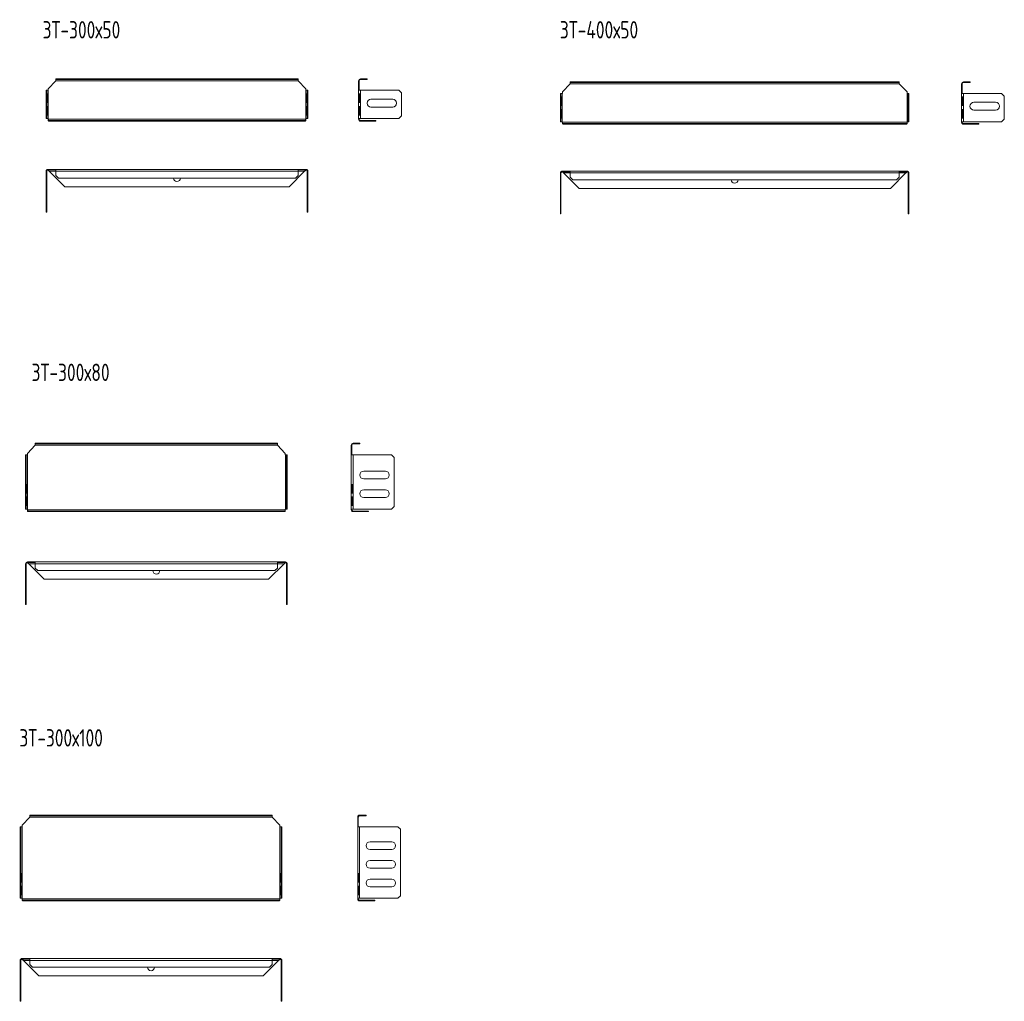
# Model space of a CAD drawing. Header units: millimetres. Extents: x -3 to 2198, y -1224 to 295.
# Tile 3 of 3: x 1064 to 2198, y -1224 to -94. Entities that reach past the tile are written whole.
import ezdxf

# ---------------------------------------------------------------- set-up
doc = ezdxf.new("R2010")
doc.units = ezdxf.units.MM
doc.styles.add('SLDTEXTSTYLE0', font='TXT', dxfattribs={"width": 0.7, "bigfont": 'bigfont'})

msp = doc.modelspace()

# ---------------------------------------------------------------- linework, layer by layer
at = {"color": 7, "linetype": 'Continuous', "lineweight": 15}
for p, q in [((1105.3, -164.3), (1096.3, -173.6)), ((1105.3, -162.7), (1105.3, -162)), ((1105.3, -162), (1108.3, -162)), ((1108.3, -162.7), (1105.3, -162.7)), ((1105.3, -162.7), (1105.3, -164.2)), ((1384.3, -164.2), (1105.3, -164.2)), ((1105.3, -164.2), (1105.3, -164.3)), ((1108.3, -162), (1108.3, -162.7)), ((1381.3, -162), (1108.3, -162)), ((1381.3, -162.7), (1108.3, -162.7)), ((1381.3, -162.7), (1381.3, -162)), ((1381.3, -162), (1384.3, -162)), ((1384.3, -162.7), (1381.3, -162.7)), ((1384.3, -162), (1384.3, -162.7)), ((1384.3, -164.2), (1384.3, -162.7)), ((1384.3, -164.3), (1384.3, -164.2)), ((1393.2, -173.6), (1384.3, -164.3)), ((1453.9, -164.2), (1454.6, -164.2)), ((1453.9, -164.2), (1453.9, -164.3)), ((1454.6, -164.3), (1453.9, -164.3)), ((1453.9, -164.3), (1453.9, -173.6)), ((1454.6, -164.2), (1454.6, -164.3)), ((1454.6, -164.3), (1454.6, -173.6)), ((1456.1, -162), (1456.1, -162.7)), ((1460.9, -162), (1456.1, -162)), ((1460.9, -162.7), (1456.1, -162.7)), ((1460.9, -162.7), (1460.9, -162)), ((1460.9, -162), (1463.9, -162)), ((1463.9, -162.7), (1460.9, -162.7)), ((1463.9, -162), (1463.9, -162.7)), ((1697.5, -167.8), (1688.6, -177.1)), ((1697.5, -166.2), (1697.5, -165.5)), ((1697.5, -165.5), (1700.5, -165.5)), ((1700.5, -166.2), (1697.5, -166.2)), ((1697.5, -166.2), (1697.5, -167.7)), ((2076.5, -167.7), (1697.5, -167.7)), ((1697.5, -167.7), (1697.5, -167.8)), ((1700.5, -165.5), (1700.5, -166.2)), ((2073.5, -165.5), (1700.5, -165.5)), ((2073.5, -166.2), (1700.5, -166.2)), ((2073.5, -166.2), (2073.5, -165.5)), ((2073.5, -165.5), (2076.5, -165.5)), ((2076.5, -166.2), (2073.5, -166.2)), ((2076.5, -165.5), (2076.5, -166.2)), ((2076.5, -167.7), (2076.5, -166.2)), ((2076.5, -167.8), (2076.5, -167.7)), ((2085.5, -177.1), (2076.5, -167.8)), ((2148.3, -167.7), (2149, -167.7)), ((2148.3, -167.7), (2148.3, -167.8)), ((2149, -167.8), (2148.3, -167.8)), ((2148.3, -167.8), (2148.3, -177.1)), ((2149, -167.7), (2149, -167.8)), ((2149, -167.8), (2149, -177.1)), ((2150.5, -165.5), (2150.5, -166.2)), ((2155.3, -165.5), (2150.5, -165.5)), ((2155.3, -166.2), (2150.5, -166.2)), ((2155.3, -166.2), (2155.3, -165.5)), ((2155.3, -165.5), (2158.3, -165.5)), ((2158.3, -166.2), (2155.3, -166.2)), ((2158.3, -165.5), (2158.3, -166.2)), ((1094.1, -175.2), (1094.8, -175.2)), ((1094.1, -178.2), (1094.1, -175.2)), ((1094.8, -178.2), (1094.1, -178.2)), ((1094.1, -178.2), (1094.1, -204.7)), ((1094.8, -175.2), (1094.8, -178.2)), ((1096.3, -175.2), (1094.8, -175.2)), ((1094.8, -178.2), (1094.8, -204.7)), ((1094.8, -179.2), (1095.9, -179.2)), ((1094.8, -189.2), (1094.8, -179.2)), ((1095.8, -179.2), (1095.8, -189.2)), ((1095.9, -179.2), (1095.9, -189.2)), ((1096.3, -173.6), (1096.3, -175.2)), ((1096.3, -207.7), (1096.3, -175.2)), ((1096.3, -175.2), (1096.3, -175.2)), ((1393.2, -175.2), (1393.2, -173.6)), ((1393.3, -175.2), (1393.2, -175.2)), ((1393.3, -207.7), (1393.3, -175.2)), ((1394.8, -175.2), (1393.3, -175.2)), ((1393.7, -189.2), (1393.7, -179.2)), ((1393.7, -179.2), (1394.7, -179.2)), ((1393.8, -189.2), (1393.8, -179.2)), ((1394.7, -179.2), (1394.7, -189.2)), ((1394.8, -175.2), (1395.5, -175.2)), ((1394.8, -178.2), (1394.8, -175.2)), ((1395.5, -178.2), (1394.8, -178.2)), ((1394.8, -204.7), (1394.8, -178.2)), ((1395.5, -175.2), (1395.5, -178.2)), ((1395.5, -204.7), (1395.5, -178.2)), ((1454.6, -173.6), (1453.9, -173.6)), ((1453.9, -173.6), (1453.9, -175.2)), ((1453.9, -175.2), (1456.1, -175.2)), ((1453.9, -207.7), (1453.9, -175.2)), ((1455.6, -179.2), (1454, -179.2)), ((1454, -179.2), (1454, -189.2)), ((1454.6, -173.6), (1454.6, -175.2)), ((1454.7, -179.2), (1454.7, -189.2)), ((1455.6, -189.2), (1455.6, -179.2)), ((1456.1, -207.7), (1456.1, -175.2)), ((1456.1, -175.2), (1500.2, -175.2)), ((1503.2, -178.2), (1500.2, -175.2)), ((1503.2, -178.2), (1503.2, -204.7)), ((1686.3, -181.8), (1686.3, -178.8)), ((1686.3, -178.8), (1687, -178.8)), ((1687, -178.8), (1687, -181.8)), ((1688.5, -178.8), (1687, -178.8)), ((1688.5, -211.3), (1688.5, -178.8)), ((1688.6, -178.8), (1688.5, -178.8)), ((1688.6, -177.1), (1688.6, -178.8)), ((2085.5, -178.8), (2085.5, -177.1)), ((2085.5, -211.3), (2085.5, -178.8)), ((2087, -178.8), (2085.5, -178.8)), ((2085.5, -178.8), (2085.5, -178.8)), ((2087, -178.8), (2087.7, -178.8)), ((2087, -181.8), (2087, -178.8)), ((2087.7, -178.8), (2087.7, -181.8)), ((2149, -177.1), (2148.3, -177.1)), ((2148.3, -177.1), (2148.3, -178.8)), ((2148.3, -178.8), (2150.5, -178.8)), ((2148.3, -211.3), (2148.3, -178.8)), ((2149, -177.1), (2149, -178.8)), ((2150.5, -211.3), (2150.5, -178.8)), ((2150.5, -178.8), (2194.5, -178.8)), ((2197.5, -181.8), (2194.5, -178.8)), ((1095.9, -189.2), (1094.8, -189.2)), ((1394.7, -189.2), (1393.7, -189.2)), ((1454, -189.2), (1455.6, -189.2)), ((1468.2, -185.5), (1493.2, -185.5)), ((1687, -181.8), (1686.3, -181.8)), ((1686.3, -181.8), (1686.3, -208.3)), ((1687, -181.8), (1687, -208.3)), ((1687.1, -182.8), (1688.2, -182.8)), ((1687.1, -192.8), (1687.1, -182.8)), ((1688, -182.8), (1688, -192.8)), ((1688.2, -182.8), (1688.2, -192.8)), ((2085.9, -192.8), (2085.9, -182.8)), ((2085.9, -182.8), (2087, -182.8)), ((2086.1, -192.8), (2086.1, -182.8)), ((2087.7, -181.8), (2087, -181.8)), ((2087, -208.3), (2087, -181.8)), ((2087, -182.8), (2087, -192.8)), ((2087.7, -208.3), (2087.7, -181.8)), ((2150, -182.8), (2148.4, -182.8)), ((2148.4, -182.8), (2148.4, -192.8)), ((2149, -182.8), (2149, -192.8)), ((2150, -192.8), (2150, -182.8)), ((2162.5, -189), (2187.5, -189)), ((2197.5, -181.8), (2197.5, -208.3)), ((1094.8, -193.7), (1095.9, -193.7)), ((1094.8, -203.7), (1094.8, -193.7)), ((1095.9, -203.7), (1094.8, -203.7)), ((1095.8, -193.7), (1095.8, -203.7)), ((1095.9, -193.7), (1095.9, -203.7)), ((1393.7, -203.7), (1393.7, -193.7)), ((1393.7, -193.7), (1394.7, -193.7)), ((1394.7, -203.7), (1393.7, -203.7)), ((1393.8, -203.7), (1393.8, -193.7)), ((1394.7, -193.7), (1394.7, -203.7)), ((1455.6, -193.7), (1454, -193.7)), ((1454, -193.7), (1454, -203.7)), ((1454, -203.7), (1455.6, -203.7)), ((1454.7, -193.7), (1454.7, -203.7)), ((1455.6, -203.7), (1455.6, -193.7)), ((1493.2, -194.5), (1468.2, -194.5)), ((1688.2, -192.8), (1687.1, -192.8)), ((1687.1, -197.3), (1688.2, -197.3)), ((1687.1, -207.3), (1687.1, -197.3)), ((1688, -197.3), (1688, -207.3)), ((1688.2, -197.3), (1688.2, -207.3)), ((2087, -192.8), (2085.9, -192.8)), ((2085.9, -207.3), (2085.9, -197.3)), ((2085.9, -197.3), (2087, -197.3)), ((2086.1, -207.3), (2086.1, -197.3)), ((2087, -197.3), (2087, -207.3)), ((2148.4, -192.8), (2150, -192.8)), ((2150, -197.3), (2148.4, -197.3)), ((2148.4, -197.3), (2148.4, -207.3)), ((2149, -197.3), (2149, -207.3)), ((2150, -207.3), (2150, -197.3)), ((2187.5, -198), (2162.5, -198)), ((1094.1, -207.7), (1094.1, -204.7)), ((1094.1, -204.7), (1094.8, -204.7)), ((1094.8, -207.7), (1094.1, -207.7)), ((1094.8, -204.7), (1094.8, -207.7)), ((1094.8, -207.7), (1096.3, -207.7)), ((1096.3, -207.7), (1096.3, -207.7)), ((1096.3, -207.7), (1096.3, -208.5)), ((1393.2, -208.5), (1096.3, -208.5)), ((1096.3, -208.5), (1096.3, -209.6)), ((1096.3, -210.1), (1096.3, -209.6)), ((1097.8, -210), (1115.6, -210)), ((1097.8, -210.7), (1097.8, -210)), ((1097.8, -210.7), (1115.6, -210.7)), ((1115.6, -210), (1115.6, -210.7)), ((1115.6, -210), (1374, -210)), ((1115.6, -210.7), (1374, -210.7)), ((1374, -210), (1374, -210.7)), ((1374, -210), (1391.8, -210)), ((1374, -210.7), (1391.8, -210.7)), ((1391.8, -210), (1391.8, -210.7)), ((1393.2, -207.7), (1393.3, -207.7)), ((1393.2, -208.5), (1393.2, -207.7)), ((1393.2, -209.6), (1393.2, -208.5)), ((1393.2, -210.1), (1393.2, -209.6)), ((1393.3, -207.7), (1394.8, -207.7)), ((1394.8, -204.7), (1395.5, -204.7)), ((1394.8, -207.7), (1394.8, -204.7)), ((1395.5, -207.7), (1394.8, -207.7)), ((1395.5, -204.7), (1395.5, -207.7)), ((1456.1, -207.7), (1453.9, -207.7)), ((1453.9, -207.7), (1453.9, -208.5)), ((1453.9, -208.5), (1454.6, -208.5)), ((1454.6, -207.7), (1454.6, -208.5)), ((1454.6, -210.1), (1455.1, -209.6)), ((1500.2, -207.7), (1456.1, -207.7)), ((1456.1, -210.7), (1456.1, -210)), ((1456.1, -210), (1473.9, -210)), ((1456.1, -210.7), (1473.9, -210.7)), ((1473.9, -210), (1473.9, -210.7)), ((1500.2, -207.7), (1503.2, -204.7)), ((1686.3, -208.3), (1687, -208.3)), ((1686.3, -211.3), (1686.3, -208.3)), ((1687, -211.3), (1686.3, -211.3)), ((1687, -208.3), (1687, -211.3)), ((1687, -211.3), (1688.5, -211.3)), ((1688.2, -207.3), (1687.1, -207.3)), ((1688.5, -211.3), (1688.6, -211.3)), ((1688.6, -211.3), (1688.6, -212)), ((2085.5, -212), (1688.6, -212)), ((1688.6, -212), (1688.6, -213.1)), ((1688.6, -213.6), (1688.6, -213.1)), ((1690, -213.5), (1707.8, -213.5)), ((1690, -214.2), (1690, -213.5)), ((1690, -214.2), (1707.8, -214.2)), ((1707.8, -213.5), (1707.8, -214.2)), ((1707.8, -213.5), (2066.3, -213.5)), ((1707.8, -214.2), (2066.3, -214.2)), ((2066.3, -213.5), (2066.3, -214.2)), ((2066.3, -213.5), (2084, -213.5)), ((2066.3, -214.2), (2084, -214.2)), ((2084, -213.5), (2084, -214.2)), ((2085.5, -211.3), (2087, -211.3)), ((2085.5, -211.3), (2085.5, -211.3)), ((2085.5, -212), (2085.5, -211.3)), ((2085.5, -213.1), (2085.5, -212)), ((2085.5, -213.6), (2085.5, -213.1)), ((2087, -207.3), (2085.9, -207.3)), ((2087, -208.3), (2087.7, -208.3)), ((2087, -211.3), (2087, -208.3)), ((2087.7, -211.3), (2087, -211.3)), ((2087.7, -208.3), (2087.7, -211.3)), ((2150.5, -211.3), (2148.3, -211.3)), ((2148.3, -211.3), (2148.3, -212)), ((2148.3, -212), (2149, -212)), ((2148.4, -207.3), (2150, -207.3)), ((2148.9, -213.6), (2149.4, -213.1)), ((2149, -211.3), (2149, -212)), ((2194.5, -211.3), (2150.5, -211.3)), ((2150.5, -214.2), (2150.5, -213.5)), ((2150.5, -213.5), (2168.3, -213.5)), ((2150.5, -214.2), (2168.3, -214.2)), ((2168.3, -213.5), (2168.3, -214.2)), ((2194.5, -211.3), (2197.5, -208.3)), ((1094.1, -268.4), (1094.8, -268.4)), ((1094.1, -268.4), (1094.1, -312.4)), ((1094.8, -268.4), (1094.8, -312.4)), ((1096.3, -266.9), (1096.3, -266.2)), ((1105.3, -266.2), (1096.3, -266.2)), ((1096.3, -266.2), (1096.3, -266.9)), ((1096.3, -266.2), (1096.3, -266.2)), ((1105.3, -266.9), (1096.3, -266.9)), ((1096.3, -266.9), (1096.3, -266.9)), ((1096.3, -266.9), (1096.3, -267.3)), ((1105.3, -268.4), (1097.8, -268.4)), ((1097.8, -268.4), (1115.6, -286.2)), ((1384.3, -266.2), (1105.3, -266.2)), ((1105.3, -268.4), (1105.3, -266.2)), ((1384.3, -268.4), (1105.3, -268.4)), ((1105.3, -273.2), (1105.3, -268.4)), ((1374, -286.2), (1391.8, -268.4)), ((1384.3, -266.2), (1384.3, -268.4)), ((1393.2, -266.2), (1384.3, -266.2)), ((1393.2, -266.9), (1384.3, -266.9)), ((1384.3, -268.4), (1384.3, -273.2)), ((1391.8, -268.4), (1384.3, -268.4)), ((1393.2, -266.9), (1393.2, -266.2)), ((1393.3, -266.2), (1393.2, -266.2)), ((1393.3, -266.9), (1393.2, -266.9)), ((1393.2, -267.3), (1393.2, -266.9)), ((1393.3, -266.2), (1393.3, -266.9)), ((1395.5, -268.4), (1394.8, -268.4)), ((1394.8, -312.4), (1394.8, -268.4)), ((1395.5, -312.4), (1395.5, -268.4)), ((1686.3, -270.4), (1687, -270.4)), ((1686.3, -270.4), (1686.3, -314.4)), ((1687, -270.4), (1687, -314.4)), ((1688.5, -268.2), (1688.5, -268.9)), ((1688.6, -268.2), (1688.5, -268.2)), ((1688.6, -268.9), (1688.5, -268.9)), ((1688.6, -268.9), (1688.6, -268.2)), ((1697.5, -268.2), (1688.6, -268.2)), ((1697.5, -268.9), (1688.6, -268.9)), ((1688.6, -268.9), (1688.6, -269.3)), ((1697.5, -270.4), (1690, -270.4)), ((1690, -270.4), (1707.8, -288.1)), ((2076.5, -268.2), (1697.5, -268.2)), ((1697.5, -270.4), (1697.5, -268.2)), ((2076.5, -270.4), (1697.5, -270.4)), ((1697.5, -275.1), (1697.5, -270.4)), ((2066.3, -288.1), (2084, -270.4)), ((2076.5, -268.2), (2076.5, -270.4)), ((2085.5, -268.2), (2076.5, -268.2)), ((2085.5, -268.9), (2076.5, -268.9)), ((2076.5, -270.4), (2076.5, -275.1)), ((2084, -270.4), (2076.5, -270.4)), ((2085.5, -268.9), (2085.5, -268.2)), ((2085.5, -268.2), (2085.5, -268.9)), ((2085.5, -268.2), (2085.5, -268.2)), ((2085.5, -268.9), (2085.5, -268.9)), ((2085.5, -269.3), (2085.5, -268.9)), ((2087.7, -270.4), (2087, -270.4)), ((2087, -314.4), (2087, -270.4)), ((2087.7, -314.4), (2087.7, -270.4)), ((1105.3, -273.2), (1108.3, -276.2)), ((1381.3, -276.2), (1108.3, -276.2)), ((1381.3, -276.2), (1384.3, -273.2)), ((1697.5, -275.1), (1700.5, -278.1)), ((2073.5, -278.1), (1700.5, -278.1)), ((2073.5, -278.1), (2076.5, -275.1)), ((1115.6, -286.2), (1374, -286.2)), ((1707.8, -288.1), (2066.3, -288.1)), ((1094.1, -312.4), (1094.8, -312.4)), ((1094.1, -315.4), (1094.1, -312.4)), ((1094.8, -315.4), (1094.1, -315.4)), ((1094.8, -312.4), (1094.8, -315.4)), ((1394.8, -312.4), (1395.5, -312.4)), ((1394.8, -315.4), (1394.8, -312.4)), ((1395.5, -315.4), (1394.8, -315.4)), ((1395.5, -312.4), (1395.5, -315.4)), ((1686.3, -314.4), (1687, -314.4)), ((1686.3, -317.4), (1686.3, -314.4)), ((1687, -317.4), (1686.3, -317.4)), ((1687, -314.4), (1687, -317.4)), ((2087, -314.4), (2087.7, -314.4)), ((2087, -317.4), (2087, -314.4)), ((2087.7, -317.4), (2087, -317.4)), ((2087.7, -314.4), (2087.7, -317.4)), ((1081.6, -584), (1072.6, -593.3)), ((1081.6, -582.4), (1081.6, -581.7)), ((1081.6, -581.7), (1084.6, -581.7)), ((1084.6, -582.4), (1081.6, -582.4)), ((1081.6, -582.4), (1081.6, -583.9)), ((1360.6, -583.9), (1081.6, -583.9)), ((1081.6, -583.9), (1081.6, -584)), ((1084.6, -581.7), (1084.6, -582.4)), ((1357.6, -581.7), (1084.6, -581.7)), ((1357.6, -582.4), (1084.6, -582.4)), ((1357.6, -582.4), (1357.6, -581.7)), ((1357.6, -581.7), (1360.6, -581.7)), ((1360.6, -582.4), (1357.6, -582.4)), ((1360.6, -581.7), (1360.6, -582.4)), ((1360.6, -583.9), (1360.6, -582.4)), ((1360.6, -584), (1360.6, -583.9)), ((1369.5, -593.3), (1360.6, -584)), ((1445.5, -583.9), (1446.2, -583.9)), ((1445.5, -583.9), (1445.5, -584)), ((1446.2, -584), (1445.5, -584)), ((1445.5, -584), (1445.5, -593.3)), ((1446.2, -583.9), (1446.2, -584)), ((1446.2, -584), (1446.2, -593.3)), ((1447.7, -581.7), (1447.7, -582.4)), ((1452.5, -581.7), (1447.7, -581.7)), ((1452.5, -582.4), (1447.7, -582.4)), ((1452.5, -582.4), (1452.5, -581.7)), ((1452.5, -581.7), (1455.5, -581.7)), ((1455.5, -582.4), (1452.5, -582.4)), ((1455.5, -581.7), (1455.5, -582.4)), ((1070.4, -595), (1071.1, -595)), ((1070.4, -598), (1070.4, -595)), ((1071.1, -598), (1070.4, -598)), ((1070.4, -598), (1070.4, -654.5)), ((1071.1, -595), (1071.1, -598)), ((1072.6, -595), (1071.1, -595)), ((1071.1, -598), (1071.1, -654.5)), ((1072.6, -593.3), (1072.6, -595)), ((1072.6, -657.5), (1072.6, -595)), ((1072.6, -595), (1072.6, -595)), ((1369.5, -595), (1369.5, -593.3)), ((1369.6, -595), (1369.5, -595)), ((1369.6, -657.5), (1369.6, -595)), ((1371.1, -595), (1369.6, -595)), ((1371.1, -595), (1371.8, -595)), ((1371.1, -598), (1371.1, -595)), ((1371.8, -598), (1371.1, -598)), ((1371.1, -654.5), (1371.1, -598)), ((1371.8, -595), (1371.8, -598)), ((1371.8, -654.5), (1371.8, -598)), ((1446.2, -593.3), (1445.5, -593.3)), ((1445.5, -593.3), (1445.5, -595)), ((1445.5, -595), (1447.7, -595)), ((1445.5, -657.5), (1445.5, -595)), ((1446.2, -593.3), (1446.2, -595)), ((1447.7, -657.5), (1447.7, -595)), ((1447.7, -595), (1491.8, -595)), ((1494.8, -598), (1491.8, -595)), ((1494.8, -598), (1494.8, -654.5)), ((1459.8, -613.7), (1484.8, -613.7)), ((1484.8, -622.7), (1459.8, -622.7)), ((1071.1, -629), (1072.2, -629)), ((1071.1, -639), (1071.1, -629)), ((1072, -629), (1072, -639)), ((1072.2, -629), (1072.2, -639)), ((1370, -639), (1370, -629)), ((1370, -629), (1371, -629)), ((1370.1, -639), (1370.1, -629)), ((1371, -629), (1371, -639)), ((1447.2, -629), (1445.6, -629)), ((1445.6, -629), (1445.6, -639)), ((1446.3, -629), (1446.3, -639)), ((1447.2, -639), (1447.2, -629)), ((1072.2, -639), (1071.1, -639)), ((1071.1, -643.5), (1072.2, -643.5)), ((1071.1, -653.5), (1071.1, -643.5)), ((1072, -643.5), (1072, -653.5)), ((1072.2, -643.5), (1072.2, -653.5)), ((1371, -639), (1370, -639)), ((1370, -653.5), (1370, -643.5)), ((1370, -643.5), (1371, -643.5)), ((1370.1, -653.5), (1370.1, -643.5)), ((1371, -643.5), (1371, -653.5)), ((1445.6, -639), (1447.2, -639)), ((1447.2, -643.5), (1445.6, -643.5)), ((1445.6, -643.5), (1445.6, -653.5)), ((1446.3, -643.5), (1446.3, -653.5)), ((1447.2, -653.5), (1447.2, -643.5)), ((1459.8, -635.2), (1484.8, -635.2)), ((1484.8, -644.2), (1459.8, -644.2)), ((1070.4, -657.5), (1070.4, -654.5)), ((1070.4, -654.5), (1071.1, -654.5)), ((1071.1, -657.5), (1070.4, -657.5)), ((1072.2, -653.5), (1071.1, -653.5)), ((1071.1, -654.5), (1071.1, -657.5)), ((1071.1, -657.5), (1072.6, -657.5)), ((1072.6, -657.5), (1072.6, -657.5)), ((1072.6, -657.5), (1072.6, -658.2)), ((1369.5, -657.5), (1369.6, -657.5)), ((1369.5, -658.2), (1369.5, -657.5)), ((1369.6, -657.5), (1371.1, -657.5)), ((1371, -653.5), (1370, -653.5)), ((1371.1, -654.5), (1371.8, -654.5)), ((1371.1, -657.5), (1371.1, -654.5)), ((1371.8, -657.5), (1371.1, -657.5)), ((1371.8, -654.5), (1371.8, -657.5)), ((1447.7, -657.5), (1445.5, -657.5)), ((1445.5, -657.5), (1445.5, -658.2)), ((1445.6, -653.5), (1447.2, -653.5)), ((1446.2, -657.5), (1446.2, -658.2)), ((1491.8, -657.5), (1447.7, -657.5)), ((1491.8, -657.5), (1494.8, -654.5)), ((1369.5, -658.2), (1072.6, -658.2)), ((1072.6, -658.2), (1072.6, -659.3)), ((1072.6, -659.8), (1072.6, -659.3)), ((1074.1, -659.7), (1091.9, -659.7)), ((1074.1, -660.4), (1074.1, -659.7)), ((1074.1, -660.4), (1091.9, -660.4)), ((1091.9, -659.7), (1091.9, -660.4)), ((1091.9, -659.7), (1350.3, -659.7)), ((1091.9, -660.4), (1350.3, -660.4)), ((1350.3, -659.7), (1350.3, -660.4)), ((1350.3, -659.7), (1368.1, -659.7)), ((1350.3, -660.4), (1368.1, -660.4)), ((1368.1, -659.7), (1368.1, -660.4)), ((1369.5, -659.3), (1369.5, -658.2)), ((1369.5, -659.8), (1369.5, -659.3)), ((1445.5, -658.2), (1446.2, -658.2)), ((1446.2, -659.8), (1446.7, -659.3)), ((1447.7, -660.4), (1447.7, -659.7)), ((1447.7, -659.7), (1465.5, -659.7)), ((1447.7, -660.4), (1465.5, -660.4)), ((1465.5, -659.7), (1465.5, -660.4)), ((1070.4, -720.5), (1071.1, -720.5)), ((1070.4, -720.5), (1070.4, -764.5)), ((1071.1, -720.5), (1071.1, -764.5)), ((1072.6, -719), (1072.6, -718.3)), ((1081.6, -718.3), (1072.6, -718.3)), ((1072.6, -718.3), (1072.6, -719)), ((1072.6, -718.3), (1072.6, -718.3)), ((1081.6, -719), (1072.6, -719)), ((1072.6, -719), (1072.6, -719)), ((1072.6, -719), (1072.6, -719.4)), ((1081.6, -720.5), (1074.1, -720.5)), ((1074.1, -720.5), (1091.9, -738.3)), ((1081.6, -720.5), (1081.6, -718.3)), ((1360.6, -718.3), (1081.6, -718.3)), ((1360.6, -720.5), (1081.6, -720.5)), ((1081.6, -725.3), (1081.6, -720.5)), ((1081.6, -725.3), (1084.6, -728.3)), ((1350.3, -738.3), (1368.1, -720.5)), ((1357.6, -728.3), (1360.6, -725.3)), ((1360.6, -718.3), (1360.6, -720.5)), ((1369.5, -718.3), (1360.6, -718.3)), ((1369.5, -719), (1360.6, -719)), ((1360.6, -720.5), (1360.6, -725.3)), ((1368.1, -720.5), (1360.6, -720.5)), ((1369.5, -719), (1369.5, -718.3)), ((1369.6, -718.3), (1369.5, -718.3)), ((1369.6, -719), (1369.5, -719)), ((1369.5, -719.4), (1369.5, -719)), ((1369.6, -718.3), (1369.6, -719)), ((1371.8, -720.5), (1371.1, -720.5)), ((1371.1, -764.5), (1371.1, -720.5)), ((1371.8, -764.5), (1371.8, -720.5)), ((1357.6, -728.3), (1084.6, -728.3)), ((1091.9, -738.3), (1350.3, -738.3)), ((1070.4, -764.5), (1071.1, -764.5)), ((1070.4, -767.5), (1070.4, -764.5)), ((1071.1, -767.5), (1070.4, -767.5)), ((1071.1, -764.5), (1071.1, -767.5)), ((1371.1, -764.5), (1371.8, -764.5)), ((1371.1, -767.5), (1371.1, -764.5)), ((1371.8, -767.5), (1371.1, -767.5)), ((1371.8, -764.5), (1371.8, -767.5)), ((1075.4, -1012.2), (1066.5, -1021.5)), ((1075.4, -1010.6), (1075.4, -1009.9)), ((1075.4, -1009.9), (1078.4, -1009.9)), ((1078.4, -1010.6), (1075.4, -1010.6)), ((1075.4, -1010.6), (1075.4, -1012.1)), ((1354.4, -1012.1), (1075.4, -1012.1)), ((1075.4, -1012.1), (1075.4, -1012.2)), ((1078.4, -1009.9), (1078.4, -1010.6)), ((1351.4, -1009.9), (1078.4, -1009.9)), ((1351.4, -1010.6), (1078.4, -1010.6)), ((1351.4, -1010.6), (1351.4, -1009.9)), ((1351.4, -1009.9), (1354.4, -1009.9)), ((1354.4, -1010.6), (1351.4, -1010.6)), ((1354.4, -1009.9), (1354.4, -1010.6)), ((1354.4, -1012.1), (1354.4, -1010.6)), ((1354.4, -1012.2), (1354.4, -1012.1)), ((1363.4, -1021.5), (1354.4, -1012.2)), ((1452.9, -1012.1), (1453.6, -1012.1)), ((1452.9, -1012.1), (1452.9, -1012.2)), ((1453.6, -1012.2), (1452.9, -1012.2)), ((1452.9, -1012.2), (1452.9, -1021.5)), ((1453.6, -1012.1), (1453.6, -1012.2)), ((1453.6, -1012.2), (1453.6, -1021.5)), ((1455.1, -1009.9), (1455.1, -1010.6)), ((1459.8, -1009.9), (1455.1, -1009.9)), ((1459.8, -1010.6), (1455.1, -1010.6)), ((1459.8, -1010.6), (1459.8, -1009.9)), ((1459.8, -1009.9), (1462.8, -1009.9)), ((1462.8, -1010.6), (1459.8, -1010.6)), ((1462.8, -1009.9), (1462.8, -1010.6)), ((1064.2, -1023.2), (1064.9, -1023.2)), ((1064.2, -1026.2), (1064.2, -1023.2)), ((1064.9, -1026.2), (1064.2, -1026.2)), ((1064.2, -1026.2), (1064.2, -1102.7)), ((1064.9, -1023.2), (1064.9, -1026.2)), ((1066.4, -1023.2), (1064.9, -1023.2)), ((1064.9, -1026.2), (1064.9, -1102.7)), ((1066.4, -1105.7), (1066.4, -1023.2)), ((1066.5, -1023.2), (1066.4, -1023.2)), ((1066.5, -1021.5), (1066.5, -1023.2)), ((1363.4, -1023.2), (1363.4, -1021.5)), ((1363.4, -1105.7), (1363.4, -1023.2)), ((1364.9, -1023.2), (1363.4, -1023.2)), ((1363.4, -1023.2), (1363.4, -1023.2)), ((1364.9, -1023.2), (1365.6, -1023.2)), ((1364.9, -1026.2), (1364.9, -1023.2)), ((1365.6, -1026.2), (1364.9, -1026.2)), ((1364.9, -1102.7), (1364.9, -1026.2)), ((1365.6, -1023.2), (1365.6, -1026.2)), ((1365.6, -1102.7), (1365.6, -1026.2)), ((1453.6, -1021.5), (1452.9, -1021.5)), ((1452.9, -1021.5), (1452.9, -1023.2)), ((1452.9, -1105.7), (1452.9, -1023.2)), ((1452.9, -1023.2), (1455.1, -1023.2)), ((1453.6, -1021.5), (1453.6, -1023.2)), ((1455.1, -1105.7), (1455.1, -1023.2)), ((1455.1, -1023.2), (1499.1, -1023.2)), ((1502.1, -1026.2), (1499.1, -1023.2)), ((1502.1, -1026.2), (1502.1, -1102.7)), ((1467.1, -1040.5), (1492.1, -1040.5)), ((1492.1, -1049.5), (1467.1, -1049.5)), ((1467.1, -1062), (1492.1, -1062)), ((1065, -1077.2), (1066.1, -1077.2)), ((1065, -1087.2), (1065, -1077.2)), ((1065.9, -1077.2), (1065.9, -1087.2)), ((1066.1, -1077.2), (1066.1, -1087.2)), ((1363.8, -1087.2), (1363.8, -1077.2)), ((1363.8, -1077.2), (1364.9, -1077.2)), ((1364, -1087.2), (1364, -1077.2)), ((1364.9, -1077.2), (1364.9, -1087.2)), ((1454.5, -1077.2), (1452.9, -1077.2)), ((1452.9, -1077.2), (1452.9, -1087.2)), ((1453.6, -1077.2), (1453.6, -1087.2)), ((1454.5, -1087.2), (1454.5, -1077.2)), ((1492.1, -1071), (1467.1, -1071)), ((1066.1, -1087.2), (1065, -1087.2)), ((1364.9, -1087.2), (1363.8, -1087.2)), ((1452.9, -1087.2), (1454.5, -1087.2)), ((1467.1, -1083.5), (1492.1, -1083.5)), ((1065, -1091.7), (1066.1, -1091.7)), ((1065, -1101.7), (1065, -1091.7)), ((1065.9, -1091.7), (1065.9, -1101.7)), ((1066.1, -1091.7), (1066.1, -1101.7)), ((1363.8, -1101.7), (1363.8, -1091.7)), ((1363.8, -1091.7), (1364.9, -1091.7)), ((1364, -1101.7), (1364, -1091.7)), ((1364.9, -1091.7), (1364.9, -1101.7)), ((1454.5, -1091.7), (1452.9, -1091.7)), ((1452.9, -1091.7), (1452.9, -1101.7)), ((1453.6, -1091.7), (1453.6, -1101.7)), ((1454.5, -1101.7), (1454.5, -1091.7)), ((1492.1, -1092.5), (1467.1, -1092.5)), ((1064.2, -1105.7), (1064.2, -1102.7)), ((1064.2, -1102.7), (1064.9, -1102.7)), ((1064.9, -1105.7), (1064.2, -1105.7)), ((1064.9, -1102.7), (1064.9, -1105.7)), ((1064.9, -1105.7), (1066.4, -1105.7)), ((1066.1, -1101.7), (1065, -1101.7)), ((1066.4, -1105.7), (1066.5, -1105.7)), ((1066.5, -1105.7), (1066.5, -1106.4)), ((1363.4, -1106.4), (1066.5, -1106.4)), ((1066.5, -1106.4), (1066.5, -1107.5)), ((1066.5, -1108), (1066.5, -1107.5)), ((1067.9, -1107.9), (1085.7, -1107.9)), ((1067.9, -1108.6), (1067.9, -1107.9)), ((1067.9, -1108.6), (1085.7, -1108.6)), ((1085.7, -1107.9), (1085.7, -1108.6)), ((1085.7, -1107.9), (1344.2, -1107.9)), ((1085.7, -1108.6), (1344.2, -1108.6)), ((1344.2, -1107.9), (1344.2, -1108.6)), ((1344.2, -1107.9), (1361.9, -1107.9)), ((1344.2, -1108.6), (1361.9, -1108.6)), ((1361.9, -1107.9), (1361.9, -1108.6)), ((1363.4, -1105.7), (1364.9, -1105.7)), ((1363.4, -1105.7), (1363.4, -1105.7)), ((1363.4, -1106.4), (1363.4, -1105.7)), ((1363.4, -1107.5), (1363.4, -1106.4)), ((1363.4, -1108), (1363.4, -1107.5)), ((1364.9, -1101.7), (1363.8, -1101.7)), ((1364.9, -1102.7), (1365.6, -1102.7)), ((1364.9, -1105.7), (1364.9, -1102.7)), ((1365.6, -1105.7), (1364.9, -1105.7)), ((1365.6, -1102.7), (1365.6, -1105.7)), ((1452.9, -1101.7), (1454.5, -1101.7)), ((1455.1, -1105.7), (1452.9, -1105.7)), ((1452.9, -1105.7), (1452.9, -1106.4)), ((1452.9, -1106.4), (1453.6, -1106.4)), ((1453.5, -1108), (1454, -1107.5)), ((1453.6, -1105.7), (1453.6, -1106.4)), ((1499.1, -1105.7), (1455.1, -1105.7)), ((1455.1, -1108.6), (1455.1, -1107.9)), ((1455.1, -1107.9), (1472.8, -1107.9)), ((1455.1, -1108.6), (1472.8, -1108.6)), ((1472.8, -1107.9), (1472.8, -1108.6)), ((1499.1, -1105.7), (1502.1, -1102.7)), ((1064.2, -1177.2), (1064.9, -1177.2)), ((1064.2, -1177.2), (1064.2, -1221.3)), ((1064.9, -1177.2), (1064.9, -1221.3)), ((1066.4, -1175), (1066.4, -1175.7)), ((1066.5, -1175), (1066.4, -1175)), ((1066.5, -1175.7), (1066.4, -1175.7)), ((1066.5, -1175.7), (1066.5, -1175)), ((1075.4, -1175), (1066.5, -1175)), ((1075.4, -1175.7), (1066.5, -1175.7)), ((1066.5, -1175.7), (1066.5, -1176.2)), ((1075.4, -1177.2), (1067.9, -1177.2)), ((1067.9, -1177.2), (1085.7, -1195)), ((1354.4, -1175), (1075.4, -1175)), ((1075.4, -1177.2), (1075.4, -1175)), ((1354.4, -1177.2), (1075.4, -1177.2)), ((1075.4, -1182), (1075.4, -1177.2)), ((1344.2, -1195), (1361.9, -1177.2)), ((1354.4, -1175), (1354.4, -1177.2)), ((1363.4, -1175), (1354.4, -1175)), ((1363.4, -1175.7), (1354.4, -1175.7)), ((1354.4, -1177.2), (1354.4, -1182)), ((1361.9, -1177.2), (1354.4, -1177.2)), ((1363.4, -1175.7), (1363.4, -1175)), ((1363.4, -1175), (1363.4, -1175.7)), ((1363.4, -1175), (1363.4, -1175)), ((1363.4, -1175.7), (1363.4, -1175.7)), ((1363.4, -1176.2), (1363.4, -1175.7)), ((1365.6, -1177.2), (1364.9, -1177.2)), ((1364.9, -1221.3), (1364.9, -1177.2)), ((1365.6, -1221.3), (1365.6, -1177.2)), ((1075.4, -1182), (1078.4, -1185)), ((1351.4, -1185), (1078.4, -1185)), ((1351.4, -1185), (1354.4, -1182)), ((1085.7, -1195), (1344.2, -1195)), ((1064.2, -1221.3), (1064.9, -1221.3)), ((1064.2, -1224.3), (1064.2, -1221.3)), ((1064.9, -1224.3), (1064.2, -1224.3)), ((1064.9, -1221.3), (1064.9, -1224.3)), ((1364.9, -1221.3), (1365.6, -1221.3)), ((1364.9, -1224.3), (1364.9, -1221.3)), ((1365.6, -1224.3), (1364.9, -1224.3)), ((1365.6, -1221.3), (1365.6, -1224.3))]:
    msp.add_line(p, q, dxfattribs=at)
for centre, radius, start, end in [((1456.1, -164.2), 2.2, 90, 180), ((1456.1, -164.2), 1.5, 90, 180), ((2150.5, -167.7), 2.2, 90, 180), ((2150.5, -167.7), 1.5, 90, 180), ((1468.2, -190), 4.5, 90, 270), ((1493.2, -190), 4.5, 270, 90), ((2162.5, -193.5), 4.5, 90, 270), ((2187.5, -193.5), 4.5, 270, 90), ((1456.1, -208.5), 2.2, 180, 225), ((1456.1, -208.5), 1.5, 180, 225), ((2150.5, -212), 2.2, 180, 225), ((2150.5, -212), 1.5, 180, 225), ((1096.3, -268.4), 2.2, 90, 180), ((1096.3, -268.4), 1.5, 90, 180), ((1393.3, -268.4), 2.2, 0, 90), ((1393.3, -268.4), 1.5, 0, 90), ((1688.5, -270.4), 2.2, 90, 180), ((1688.5, -270.4), 1.5, 90, 180), ((2085.5, -270.4), 2.2, 0, 90), ((2085.5, -270.4), 1.5, 0, 90), ((1244.8, -276.2), 4, 180, 0), ((1887, -278.1), 4, 180, 0), ((1447.7, -583.9), 2.2, 90, 180), ((1447.7, -583.9), 1.5, 90, 180), ((1459.8, -618.2), 4.5, 90, 270), ((1484.8, -618.2), 4.5, 270, 90), ((1459.8, -639.7), 4.5, 90, 270), ((1484.8, -639.7), 4.5, 270, 90), ((1447.7, -658.2), 2.2, 180, 225), ((1447.7, -658.2), 1.5, 180, 225), ((1072.6, -720.5), 2.2, 90, 180), ((1072.6, -720.5), 1.5, 90, 180), ((1369.6, -720.5), 2.2, 0, 90), ((1369.6, -720.5), 1.5, 0, 90), ((1221.1, -728.3), 4, 180, 0), ((1455.1, -1012.1), 2.2, 90, 180), ((1455.1, -1012.1), 1.5, 90, 180), ((1467.1, -1045), 4.5, 90, 270), ((1492.1, -1045), 4.5, 270, 90), ((1467.1, -1066.5), 4.5, 90, 270), ((1492.1, -1066.5), 4.5, 270, 90), ((1467.1, -1088), 4.5, 90, 270), ((1492.1, -1088), 4.5, 270, 90), ((1455.1, -1106.4), 2.2, 180, 225), ((1455.1, -1106.4), 1.5, 180, 225), ((1066.4, -1177.2), 2.2, 90, 180), ((1066.4, -1177.2), 1.5, 90, 180), ((1363.4, -1177.2), 2.2, 0, 90), ((1363.4, -1177.2), 1.5, 0, 90), ((1214.9, -1185), 4, 180, 0)]:
    msp.add_arc(centre, radius, start, end, dxfattribs=at)
for points in [[(1096.3, -209.6), (1096.6, -209.7), (1096.8, -209.8), (1097.3, -210), (1097.5, -210), (1097.8, -210)], [(1096.3, -210.1), (1096.6, -210.3), (1096.8, -210.5), (1097.3, -210.7), (1097.5, -210.7), (1097.8, -210.7)], [(1391.8, -210), (1392, -210), (1392.3, -210), (1392.8, -209.8), (1393, -209.7), (1393.2, -209.6)], [(1391.8, -210.7), (1392, -210.7), (1392.3, -210.7), (1392.8, -210.5), (1393, -210.3), (1393.2, -210.1)], [(1454.6, -210.1), (1454.8, -210.3), (1455, -210.5), (1455.6, -210.7), (1455.9, -210.7), (1456.1, -210.7)], [(1455.1, -209.6), (1455.2, -209.7), (1455.4, -209.8), (1455.8, -210), (1455.9, -210), (1456.1, -210)], [(1688.6, -213.1), (1688.8, -213.2), (1689.1, -213.4), (1689.6, -213.5), (1689.8, -213.5), (1690, -213.5)], [(1688.6, -213.6), (1688.8, -213.8), (1689.1, -214), (1689.6, -214.2), (1689.8, -214.2), (1690, -214.2)], [(2084, -213.5), (2084.3, -213.5), (2084.5, -213.5), (2085, -213.4), (2085.3, -213.2), (2085.5, -213.1)], [(2084, -214.2), (2084.3, -214.2), (2084.5, -214.2), (2085, -214), (2085.3, -213.8), (2085.5, -213.6)], [(2148.9, -213.6), (2149.1, -213.8), (2149.4, -214), (2149.9, -214.2), (2150.2, -214.2), (2150.5, -214.2)], [(2149.4, -213.1), (2149.6, -213.2), (2149.7, -213.4), (2150.1, -213.5), (2150.3, -213.5), (2150.5, -213.5)], [(1096.3, -267.3), (1096.6, -267.5), (1096.8, -267.6), (1097.3, -268), (1097.5, -268.2), (1097.8, -268.4)], [(1391.8, -268.4), (1392, -268.2), (1392.3, -268), (1392.8, -267.6), (1393, -267.5), (1393.2, -267.3)], [(1688.6, -269.3), (1688.8, -269.4), (1689.1, -269.6), (1689.6, -270), (1689.8, -270.2), (1690, -270.4)], [(2084, -270.4), (2084.3, -270.2), (2084.5, -270), (2085, -269.6), (2085.3, -269.4), (2085.5, -269.3)], [(1072.6, -659.3), (1072.9, -659.4), (1073.1, -659.6), (1073.6, -659.7), (1073.8, -659.7), (1074.1, -659.7)], [(1072.6, -659.8), (1072.9, -660), (1073.1, -660.2), (1073.6, -660.4), (1073.8, -660.4), (1074.1, -660.4)], [(1368.1, -659.7), (1368.3, -659.7), (1368.6, -659.7), (1369.1, -659.6), (1369.3, -659.4), (1369.5, -659.3)], [(1368.1, -660.4), (1368.3, -660.4), (1368.6, -660.4), (1369.1, -660.2), (1369.3, -660), (1369.5, -659.8)], [(1446.2, -659.8), (1446.4, -660), (1446.6, -660.2), (1447.1, -660.4), (1447.4, -660.4), (1447.7, -660.4)], [(1446.7, -659.3), (1446.8, -659.4), (1447, -659.6), (1447.3, -659.7), (1447.5, -659.7), (1447.7, -659.7)], [(1072.6, -719.4), (1072.9, -719.5), (1073.1, -719.7), (1073.6, -720.1), (1073.8, -720.3), (1074.1, -720.5)], [(1368.1, -720.5), (1368.3, -720.3), (1368.6, -720.1), (1369.1, -719.7), (1369.3, -719.5), (1369.5, -719.4)], [(1066.5, -1107.5), (1066.7, -1107.6), (1067, -1107.8), (1067.5, -1107.9), (1067.7, -1107.9), (1067.9, -1107.9)], [(1066.5, -1108), (1066.7, -1108.2), (1067, -1108.4), (1067.5, -1108.6), (1067.7, -1108.6), (1067.9, -1108.6)], [(1361.9, -1107.9), (1362.2, -1107.9), (1362.4, -1107.9), (1362.9, -1107.8), (1363.2, -1107.6), (1363.4, -1107.5)], [(1361.9, -1108.6), (1362.2, -1108.6), (1362.4, -1108.6), (1362.9, -1108.4), (1363.2, -1108.2), (1363.4, -1108)], [(1453.5, -1108), (1453.7, -1108.2), (1453.9, -1108.4), (1454.5, -1108.6), (1454.8, -1108.6), (1455.1, -1108.6)], [(1454, -1107.5), (1454.1, -1107.6), (1454.3, -1107.8), (1454.7, -1107.9), (1454.9, -1107.9), (1455.1, -1107.9)], [(1066.5, -1176.2), (1066.7, -1176.3), (1067, -1176.5), (1067.5, -1176.8), (1067.7, -1177), (1067.9, -1177.2)], [(1361.9, -1177.2), (1362.2, -1177), (1362.4, -1176.8), (1362.9, -1176.5), (1363.2, -1176.3), (1363.4, -1176.2)]]:
    msp.add_open_spline(points, degree=3, knots=[0, 0, 0, 0, 0.5, 0.5, 1, 1, 1, 1], dxfattribs=at)

# ---------------------------------------------------------------- texts
at = {"color": 7, "linetype": 'Continuous', "lineweight": 0, "char_height": 20, "attachment_point": 1, "style": 'SLDTEXTSTYLE0'}
for s, insert in [('\\M+18448\\M+18453-300\\M+1848750', (1090, -95.5)), ('\\M+18448\\M+18453-400\\M+1848750', (1685.7, -95.5)), ('\\M+18448\\M+18453-300\\M+1848780', (1077.3, -490)), ('\\M+18448\\M+18453-300\\M+18487100', (1063.3, -910.9))]:
    msp.add_mtext(s, dxfattribs=dict(at, insert=insert))

doc.saveas('drawing.dxf')
